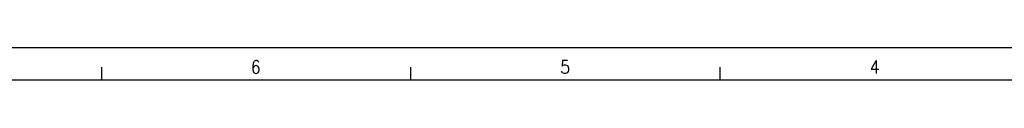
# Model space of a CAD drawing. Header units: inches. Extents: x -381 to 6045, y -418 to 176.
# Tile 13 of 26: x 153.56 to 306.21, y 170.62 to 175.62. Entities that reach past the tile are written whole.
import ezdxf

# ---------------------------------------------------------------- set-up
doc = ezdxf.new("R2010")
doc.units = ezdxf.units.IN
doc.layers.add('1', color=7, linetype='Continuous')
doc.styles.add('CONVERTER_12', font='txt.shx', dxfattribs={"width": 0.9})

# ---------------------------------------------------------------- blocks, each defined once
blk = doc.blocks.new('Marco_a1', base_point=(38.87, -121.38))
at = {"layer": '1', "color": 2, "linetype": 'Continuous'}
for p, q in [((458.87, 175.62), (-381.13, 175.62)), ((166.22, 172.62), (166.22, 170.62)), ((214.16, 172.62), (214.16, 170.62)), ((262.1, 172.62), (262.1, 170.62))]:
    blk.add_line(p, q, dxfattribs=at)
at = {"layer": '1', "color": 7, "linetype": 'Continuous'}
blk.add_line((453.87, 170.62), (-361.13, 170.62), dxfattribs=at)
at = {"layer": '1', "color": 2, "char_height": 2, "attachment_point": 4, "line_spacing_factor": 1.20048, "style": 'CONVERTER_12'}
for s, insert in [('6', (189.38, 172.65)), ('5', (237.35, 172.65)), ('4', (285.36, 172.65))]:
    blk.add_mtext(s, dxfattribs=dict(at, insert=insert))
blk = doc.blocks.new('Top', base_point=(38.87, -121.38))
blk.add_blockref('Marco_a1', (38.87, -121.38))
blk = doc.blocks.new('_dummy_frame', base_point=(-381.13, -418.38))
blk.add_blockref('Top', (38.87, -121.38))

msp = doc.modelspace()

# ---------------------------------------------------------------- block references
at = {"layer": '1'}
msp.add_blockref('_dummy_frame', (-381.13, -418.38), dxfattribs=at)

doc.saveas('drawing.dxf')
